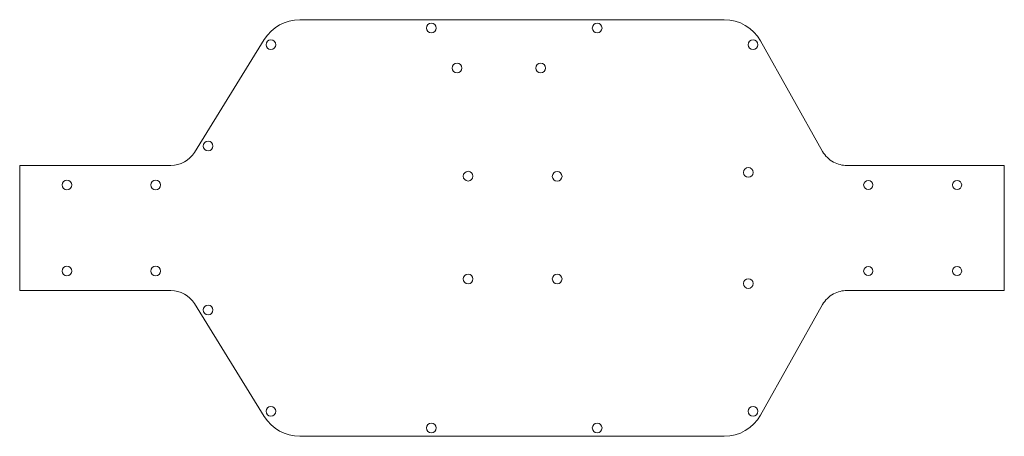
# Model space of a CAD drawing. Header units: millimetres. Extents: x 457 to 812, y 17 to 168.
import ezdxf

# ---------------------------------------------------------------- set-up
doc = ezdxf.new("R2010")
doc.units = ezdxf.units.MM
doc.linetypes.add('________________', pattern=[0])

msp = doc.modelspace()

# ---------------------------------------------------------------- linework, layer by layer
at = {"color": 52, "linetype": '________________', "lineweight": 9, "true_color": 0xcdcd00}
for p, q in [((557.92, 167.5), (710.78, 167.5)), ((519.99, 119.74), (545.16, 160.4)), ((723.86, 159.85), (746.19, 120.1)), ((457.06, 70), (457.06, 115)), ((457.06, 115), (511.49, 115)), ((754.95, 115), (811.66, 115)), ((811.66, 115), (811.66, 70)), ((511.49, 70), (457.06, 70)), ((811.66, 70), (754.95, 70)), ((545.16, 24.6), (519.99, 65.26)), ((746.19, 64.9), (723.86, 25.15)), ((710.78, 17.5), (557.92, 17.5))]:
    msp.add_line(p, q, dxfattribs=at)
for centre, radius in [((605.33, 164.5), 1.75), ((665.04, 164.5), 1.75), ((547.52, 158.5), 1.75), ((721.18, 158.5), 1.75), ((614.56, 150.1), 1.75), ((644.67, 150.1), 1.75), ((524.92, 122), 1.75), ((719.5, 112.5), 1.75), ((618.56, 111.16), 1.75), ((650.63, 111.1), 1.75), ((474.06, 108), 1.75), ((506.06, 108), 1.75), ((762.66, 108), 1.65), ((794.66, 108), 1.65), ((474.06, 77), 1.75), ((506.06, 77), 1.75), ((762.66, 77), 1.65), ((794.66, 77), 1.65), ((618.56, 74.16), 1.75), ((650.63, 74.16), 1.75), ((719.5, 72.5), 1.75), ((524.92, 63), 1.75), ((547.52, 26.5), 1.75), ((721.18, 26.5), 1.75), ((605.33, 20.5), 1.75), ((665.04, 20.5), 1.75)]:
    msp.add_circle(centre, radius, dxfattribs=at)
at = {"color": 52, "linetype": '________________', "lineweight": 9, "true_color": 0xcdcd00, "extrusion": (0, 0, -1)}
for centre, start, end in [((-557.92, 152.5), 31.7595, 90), ((-710.78, 152.5), 90, 150.6682), ((-710.78, 32.5), 209.3318, 270), ((-557.92, 32.5), 270, 328.2405)]:
    msp.add_arc(centre, 15, start, end, dxfattribs=at)
at = {"color": 52, "linetype": '________________', "lineweight": 9, "true_color": 0xcdcd00}
for centre, radius, start, end in [((511.49, 125), 10, 270, 328.2405), ((754.91, 125), 10, 209.3318, 225.788), ((754.83, 124.9), 9.87, 225.7303, 241.8979), ((511.49, 60), 10, 31.7595, 90), ((754.83, 60.1), 9.87, 118.1021, 134.2697), ((754.91, 60), 10, 134.212, 150.6682)]:
    msp.add_arc(centre, radius, start, end, dxfattribs=at)
for centre, start_param, end_param in [((754.95, 125), 4.218913, 4.712389), ((754.95, 60), 1.570796, 2.064273)]:
    msp.add_ellipse(centre, major_axis=(10.06, 0), ratio=0.993729, start_param=start_param, end_param=end_param, dxfattribs=at)

doc.saveas('drawing.dxf')
